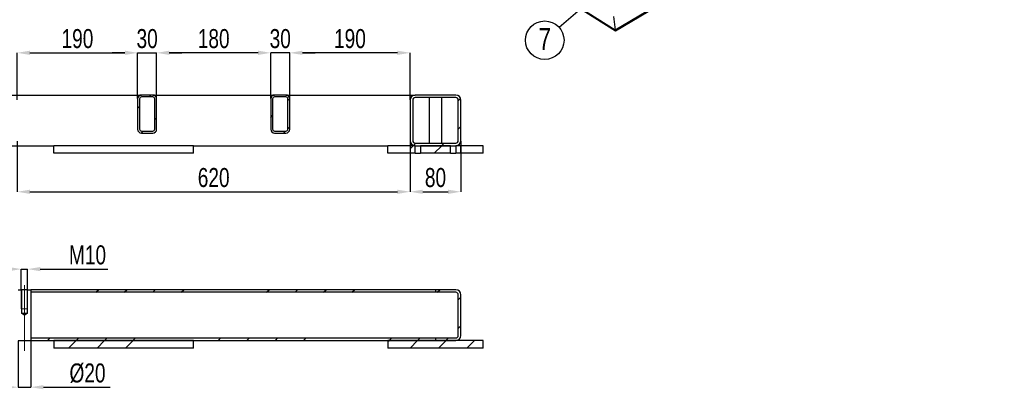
# Model space of a CAD drawing. Header units: millimetres. Extents: x 5 to 589, y 5 to 415.
# Tile 8 of 15: x 192 to 348, y 243 to 301. Entities that reach past the tile are written whole.
import ezdxf

# ---------------------------------------------------------------- set-up
doc = ezdxf.new("R2010")
doc.units = ezdxf.units.MM
doc.header["$PDSIZE"] = -1
doc.linetypes.add('CENTERX2', pattern=[20.32, 12.7, -2.54, 2.54, -2.54])
for name, color, linetype in [('COTES', 1, 'Continuous'), ('NOTES', 6, 'Continuous'), ('TRAIT-FINS', 9, 'Continuous'), ('TRAIT-MIXTES', 3, 'CENTERX2')]:
    doc.layers.add(name, color=color, linetype=linetype)
doc.layers.add('TRAIT-FORT', color=4, linetype='Continuous', lineweight=25)
doc.styles.add('SLDTEXTSTYLE0', font='TXT', dxfattribs={"width": 0.75})
doc.dimstyles.new('SLDDIMSTYLE0', dxfattribs={"dimtxt": 0.18, "dimasz": 1, "dimexe": 0, "dimexo": 0.0625, "dimgap": 0, "dimtad": 0, "dimtih": 1, "dimtoh": 1, "dimdec": 0, "dimrnd": 1e-09, "dimzin": 0, "dimdsep": 46, "dimtxsty": 'Standard', "dimblk1": 'DOT', "dimblk2": 'DOT', "dimsah": 1, "dimcen": 0.09, "dimadec": 0, "dimazin": 0, "dimtfac": 1, "dimtdec": 0, "dimtofl": 0, "dimtmove": 0, "dimatfit": 3, "dimldrblk": 'DOT', "dimfxl": 1, "dimfrac": 2, "dimtolj": 1, "dimtzin": 0, "dimarcsym": 0})
doc.dimstyles.new('SLDDIMSTYLE2', dxfattribs={"dimtxt": 3, "dimasz": 2, "dimexe": 0, "dimexo": 0.0625, "dimgap": 0.75, "dimtad": 1, "dimdec": 0, "dimlfac": 10, "dimrnd": 1e-09, "dimzin": 12, "dimdsep": 46, "dimtxsty": 'SLDTEXTSTYLE0', "dimsah": 1, "dimcen": 0.09, "dimadec": 0, "dimazin": 3, "dimtfac": 1, "dimtdec": 0, "dimtofl": 0, "dimtmove": 0, "dimatfit": 3, "dimfxl": 1, "dimfrac": 2, "dimtolj": 1, "dimtzin": 12, "dimarcsym": 0})
doc.dimstyles.new('SLDDIMSTYLE3', dxfattribs={"dimtxt": 3, "dimasz": 2, "dimexe": 0, "dimexo": 0.0625, "dimgap": 0.75, "dimtad": 1, "dimdec": 0, "dimlfac": 10, "dimrnd": 1e-09, "dimzin": 12, "dimdsep": 46, "dimtxsty": 'SLDTEXTSTYLE0', "dimsah": 1, "dimcen": 0.09, "dimadec": 0, "dimazin": 3, "dimtfac": 1, "dimtdec": 0, "dimtmove": 0, "dimatfit": 0, "dimfxl": 1, "dimfrac": 2, "dimtolj": 1, "dimtzin": 12, "dimarcsym": 0})
pattern_1 = [(45, (0, 0), (-13.4704, 13.4704), []), (45, (4.49, 2e-323), (-13.4704, 13.4704), []), (45, (8.98, 4e-323), (-13.4704, 13.4704), []), (45, (13.47, 6e-323), (-13.4704, 13.4704), [])]

# ---------------------------------------------------------------- blocks, each defined once
blk = doc.blocks.new('SW_NOTE_21')
at = {"layer": 'NOTES', "color": 0}
blk.add_circle((-2.3, -1.99), 3.04, dxfattribs=at)
at = {"layer": 'NOTES', "color": 0, "insert": (-2.29, -0.05), "char_height": 3.5, "attachment_point": 2, "style": 'SLDTEXTSTYLE0'}
blk.add_mtext('7', dxfattribs=at)
blk = doc.blocks.new('_Dot')
at = {"color": 0, "linetype": 'ByBlock', "lineweight": -2}
blk.add_line((-0.5, 0), (-1, 0), dxfattribs=at)
at = {"color": 0, "linetype": 'ByBlock', "const_width": 0.5}
blk.add_lwpolyline([(-0.25, 0, 1), (0.25, 0, 1)], format="xyb", close=True, dxfattribs=at)
blk = doc.blocks.new('_D_34')
at = {"layer": 'COTES', "color": 0, "lineweight": -2, "transparency": 16777216}
for p, q in [((190.47, 261.78), (188.47, 261.78)), ((192.47, 258.58), (192.47, 261.78)), ((192.47, 261.78), (193.47, 261.78)), ((193.47, 258.58), (193.47, 261.78)), ((195.47, 261.78), (206.11, 261.78))]:
    blk.add_line(p, q, dxfattribs=at)
at = {"layer": 'COTES', "color": 0, "transparency": 16777216}
for points in [[(190.47, 262.11), (190.47, 261.45), (192.47, 261.78)], [(195.47, 262.11), (195.47, 261.45), (193.47, 261.78)]]:
    blk.add_solid(points, dxfattribs=at)
at = {"layer": 'Defpoints', "color": 0, "transparency": 16777216}
for p in [(192.47, 261.78), (192.47, 258.52), (193.47, 258.52)]:
    blk.add_point(p, dxfattribs=at)
at = {"layer": 'COTES', "color": 0, "transparency": 16777216, "insert": (202.92, 265.53), "char_height": 3, "attachment_point": 2, "style": 'SLDTEXTSTYLE0'}
blk.add_mtext('\\A1;M10', dxfattribs=at)
blk = doc.blocks.new('_D_35')
at = {"layer": 'COTES', "color": 0, "lineweight": -2, "transparency": 16777216}
for p, q in [((191.97, 250.46), (191.97, 243.14)), ((193.97, 250.46), (193.97, 243.14)), ((189.97, 243.14), (187.97, 243.14)), ((191.97, 243.14), (193.97, 243.14)), ((195.97, 243.14), (206.49, 243.14))]:
    blk.add_line(p, q, dxfattribs=at)
at = {"layer": 'COTES', "color": 0, "transparency": 16777216}
for points in [[(189.97, 243.47), (189.97, 242.81), (191.97, 243.14)], [(195.97, 243.47), (195.97, 242.81), (193.97, 243.14)]]:
    blk.add_solid(points, dxfattribs=at)
at = {"layer": 'Defpoints', "color": 0, "transparency": 16777216}
for p in [(191.97, 250.52), (193.97, 250.52), (191.97, 243.14)]:
    blk.add_point(p, dxfattribs=at)
at = {"layer": 'COTES', "color": 0, "transparency": 16777216, "insert": (202.92, 246.89), "char_height": 3, "attachment_point": 2, "style": 'SLDTEXTSTYLE0'}
blk.add_mtext('\\A1;%%c20', dxfattribs=at)
blk = doc.blocks.new('_D_55')
at = {"layer": 'COTES', "color": 0, "lineweight": -2, "transparency": 16777216}
for p, q in [((191.83, 282), (191.83, 273.99)), ((253.83, 282), (253.83, 273.99)), ((193.83, 273.99), (251.83, 273.99))]:
    blk.add_line(p, q, dxfattribs=at)
at = {"layer": 'COTES', "color": 0, "transparency": 16777216}
for points in [[(193.83, 274.32), (193.83, 273.65), (191.83, 273.99)], [(251.83, 274.32), (251.83, 273.65), (253.83, 273.99)]]:
    blk.add_solid(points, dxfattribs=at)
at = {"layer": 'Defpoints', "color": 0, "transparency": 16777216}
for p in [(191.83, 282.06), (253.83, 282.06), (253.83, 273.99)]:
    blk.add_point(p, dxfattribs=at)
at = {"layer": 'COTES', "color": 0, "transparency": 16777216, "insert": (222.83, 277.74), "char_height": 3, "attachment_point": 2, "style": 'SLDTEXTSTYLE0'}
blk.add_mtext('\\A1;620', dxfattribs=at)
blk = doc.blocks.new('_D_56')
at = {"layer": 'COTES', "color": 0, "lineweight": -2, "transparency": 16777216}
for p, q in [((253.83, 282), (253.83, 273.99)), ((261.83, 282), (261.83, 273.99)), ((255.83, 273.99), (259.83, 273.99))]:
    blk.add_line(p, q, dxfattribs=at)
at = {"layer": 'COTES', "color": 0, "transparency": 16777216}
for points in [[(255.83, 274.32), (255.83, 273.65), (253.83, 273.99)], [(259.83, 274.32), (259.83, 273.65), (261.83, 273.99)]]:
    blk.add_solid(points, dxfattribs=at)
at = {"layer": 'Defpoints', "color": 0, "transparency": 16777216}
for p in [(253.83, 282.06), (261.83, 282.06), (261.83, 273.99)]:
    blk.add_point(p, dxfattribs=at)
at = {"layer": 'COTES', "color": 0, "transparency": 16777216, "insert": (257.83, 277.74), "char_height": 3, "attachment_point": 2, "style": 'SLDTEXTSTYLE0'}
blk.add_mtext('\\A1;80', dxfattribs=at)
blk = doc.blocks.new('_D_66')
at = {"layer": 'COTES', "color": 0, "lineweight": -2, "transparency": 16777216}
for p, q in [((191.83, 288.52), (191.83, 295.92)), ((193.83, 295.92), (208.83, 295.92)), ((210.83, 288.72), (210.83, 295.92))]:
    blk.add_line(p, q, dxfattribs=at)
at = {"layer": 'COTES', "color": 0, "transparency": 16777216}
for points in [[(193.83, 296.26), (193.83, 295.59), (191.83, 295.92)], [(208.83, 296.26), (208.83, 295.59), (210.83, 295.92)]]:
    blk.add_solid(points, dxfattribs=at)
at = {"layer": 'Defpoints', "color": 0, "transparency": 16777216}
for p in [(210.83, 295.92), (191.83, 288.46), (210.83, 288.66)]:
    blk.add_point(p, dxfattribs=at)
at = {"layer": 'COTES', "color": 0, "transparency": 16777216, "insert": (201.33, 299.67), "char_height": 3, "attachment_point": 2, "style": 'SLDTEXTSTYLE0'}
blk.add_mtext('\\A1;190', dxfattribs=at)
blk = doc.blocks.new('_D_67')
at = {"layer": 'COTES', "color": 0, "lineweight": -2, "transparency": 16777216}
for p, q in [((208.83, 295.92), (206.83, 295.92)), ((210.83, 288.72), (210.83, 295.92)), ((210.83, 295.92), (213.83, 295.92)), ((213.83, 288.72), (213.83, 295.92)), ((215.83, 295.92), (217.83, 295.92))]:
    blk.add_line(p, q, dxfattribs=at)
at = {"layer": 'COTES', "color": 0, "transparency": 16777216}
for points in [[(208.83, 296.26), (208.83, 295.59), (210.83, 295.92)], [(215.83, 296.26), (215.83, 295.59), (213.83, 295.92)]]:
    blk.add_solid(points, dxfattribs=at)
at = {"layer": 'Defpoints', "color": 0, "transparency": 16777216}
for p in [(213.83, 295.92), (210.83, 288.66), (213.83, 288.66)]:
    blk.add_point(p, dxfattribs=at)
at = {"layer": 'COTES', "color": 0, "transparency": 16777216, "insert": (212.33, 299.67), "char_height": 3, "attachment_point": 2, "style": 'SLDTEXTSTYLE0'}
blk.add_mtext('\\A1;30', dxfattribs=at)
blk = doc.blocks.new('_D_68')
at = {"layer": 'COTES', "color": 0, "lineweight": -2, "transparency": 16777216}
for p, q in [((213.83, 288.72), (213.83, 295.92)), ((229.83, 295.92), (215.83, 295.92)), ((231.83, 288.72), (231.83, 295.92))]:
    blk.add_line(p, q, dxfattribs=at)
at = {"layer": 'COTES', "color": 0, "transparency": 16777216}
for points in [[(215.83, 296.26), (215.83, 295.59), (213.83, 295.92)], [(229.83, 296.26), (229.83, 295.59), (231.83, 295.92)]]:
    blk.add_solid(points, dxfattribs=at)
at = {"layer": 'Defpoints', "color": 0, "transparency": 16777216}
for p in [(213.83, 295.92), (213.83, 288.66), (231.83, 288.66)]:
    blk.add_point(p, dxfattribs=at)
at = {"layer": 'COTES', "color": 0, "transparency": 16777216, "insert": (222.83, 299.67), "char_height": 3, "attachment_point": 2, "style": 'SLDTEXTSTYLE0'}
blk.add_mtext('\\A1;180', dxfattribs=at)
blk = doc.blocks.new('_D_69')
at = {"layer": 'COTES', "color": 0, "lineweight": -2, "transparency": 16777216}
for p, q in [((234.83, 288.72), (234.83, 295.92)), ((251.83, 295.92), (236.83, 295.92)), ((253.83, 288.52), (253.83, 295.92))]:
    blk.add_line(p, q, dxfattribs=at)
at = {"layer": 'COTES', "color": 0, "transparency": 16777216}
for points in [[(236.83, 296.26), (236.83, 295.59), (234.83, 295.92)], [(251.83, 296.26), (251.83, 295.59), (253.83, 295.92)]]:
    blk.add_solid(points, dxfattribs=at)
at = {"layer": 'Defpoints', "color": 0, "transparency": 16777216}
for p in [(234.83, 295.92), (234.83, 288.66), (253.83, 288.46)]:
    blk.add_point(p, dxfattribs=at)
at = {"layer": 'COTES', "color": 0, "transparency": 16777216, "insert": (244.33, 299.67), "char_height": 3, "attachment_point": 2, "style": 'SLDTEXTSTYLE0'}
blk.add_mtext('\\A1;190', dxfattribs=at)
blk = doc.blocks.new('_D_70')
at = {"layer": 'COTES', "color": 0, "lineweight": -2, "transparency": 16777216}
for p, q in [((229.83, 295.92), (227.83, 295.92)), ((231.83, 288.72), (231.83, 295.92)), ((234.83, 295.92), (231.83, 295.92)), ((234.83, 288.72), (234.83, 295.92)), ((236.83, 295.92), (238.83, 295.92))]:
    blk.add_line(p, q, dxfattribs=at)
at = {"layer": 'COTES', "color": 0, "transparency": 16777216}
for points in [[(229.83, 296.26), (229.83, 295.59), (231.83, 295.92)], [(236.83, 296.26), (236.83, 295.59), (234.83, 295.92)]]:
    blk.add_solid(points, dxfattribs=at)
at = {"layer": 'Defpoints', "color": 0, "transparency": 16777216}
for p in [(231.83, 295.92), (231.83, 288.66), (234.83, 288.66)]:
    blk.add_point(p, dxfattribs=at)
at = {"layer": 'COTES', "color": 0, "transparency": 16777216, "insert": (233.33, 299.67), "char_height": 3, "attachment_point": 2, "style": 'SLDTEXTSTYLE0'}
blk.add_mtext('\\A1;30', dxfattribs=at)

msp = doc.modelspace()

# ---------------------------------------------------------------- hatches: boundary and pattern name
at = {"layer": 'TRAIT-FINS'}
h = msp.add_hatch(dxfattribs=at)
h.set_pattern_fill('DIN 201 ACIER ET FONTE', color=256, style=0, pattern_type=2)
h.set_pattern_definition(pattern_1)
edge = h.paths.add_edge_path(flags=0)
edge.add_line((213.23, 289.26), (211.43, 289.26))
edge.add_arc((211.43, 288.66), 0.6, 90, 180)
edge.add_line((210.83, 288.66), (210.83, 283.86))
edge.add_arc((211.43, 283.86), 0.6, 180, 270)
edge.add_line((211.43, 283.26), (213.23, 283.26))
edge.add_arc((213.23, 283.86), 0.6, 270, 360)
edge.add_line((213.83, 283.86), (213.83, 288.66))
edge.add_arc((213.23, 288.66), 0.6, 360, 450)
edge = h.paths.add_edge_path(flags=0)
edge.add_arc((211.43, 288.66), 0.3, 90, 180, ccw=False)
edge.add_line((211.43, 288.96), (213.23, 288.96))
edge.add_arc((213.23, 288.66), 0.3, 0, 90, ccw=False)
edge.add_line((213.53, 288.66), (213.53, 283.86))
edge.add_arc((213.23, 283.86), 0.3, 270, 360, ccw=False)
edge.add_line((213.23, 283.56), (211.43, 283.56))
edge.add_arc((211.43, 283.86), 0.3, 180, 270, ccw=False)
edge.add_line((211.13, 283.86), (211.13, 288.66))
h = msp.add_hatch(dxfattribs=at)
h.set_pattern_fill('DIN 201 ACIER ET FONTE', color=256, style=0, pattern_type=2)
h.set_pattern_definition(pattern_1)
edge = h.paths.add_edge_path(flags=0)
edge.add_line((234.23, 289.26), (232.43, 289.26))
edge.add_arc((232.43, 288.66), 0.6, 90, 180)
edge.add_line((231.83, 288.66), (231.83, 283.86))
edge.add_arc((232.43, 283.86), 0.6, 180, 270)
edge.add_line((232.43, 283.26), (234.23, 283.26))
edge.add_arc((234.23, 283.86), 0.6, 270, 360)
edge.add_line((234.83, 283.86), (234.83, 288.66))
edge.add_arc((234.23, 288.66), 0.6, 360, 450)
edge = h.paths.add_edge_path(flags=0)
edge.add_arc((232.43, 288.66), 0.3, 90, 180, ccw=False)
edge.add_line((232.43, 288.96), (234.23, 288.96))
edge.add_arc((234.23, 288.66), 0.3, 0, 90, ccw=False)
edge.add_line((234.53, 288.66), (234.53, 283.86))
edge.add_arc((234.23, 283.86), 0.3, 270, 360, ccw=False)
edge.add_line((234.23, 283.56), (232.43, 283.56))
edge.add_arc((232.43, 283.86), 0.3, 180, 270, ccw=False)
edge.add_line((232.13, 283.86), (232.13, 288.66))
h = msp.add_hatch(dxfattribs=at)
h.set_pattern_fill('DIN 201 ACIER ET FONTE', color=256, style=0, pattern_type=2)
h.set_pattern_definition(pattern_1)
edge = h.paths.add_edge_path(flags=0)
edge.add_line((261.83, 282.06), (261.83, 288.46))
edge.add_arc((261.03, 288.46), 0.8, 0, 90)
edge.add_line((261.03, 289.26), (254.63, 289.26))
edge.add_arc((254.63, 288.46), 0.8, 90, 180)
edge.add_line((253.83, 288.46), (253.83, 282.06))
edge.add_arc((254.63, 282.06), 0.8, 180, 270)
edge.add_line((254.63, 281.26), (261.03, 281.26))
edge.add_arc((261.03, 282.06), 0.8, 270, 360)
edge = h.paths.add_edge_path(flags=0)
edge.add_arc((261.03, 288.46), 0.4, 0, 90, ccw=False)
edge.add_line((261.43, 288.46), (261.43, 282.06))
edge.add_arc((261.03, 282.06), 0.4, 270, 360, ccw=False)
edge.add_line((261.03, 281.66), (254.63, 281.66))
edge.add_arc((254.63, 282.06), 0.4, 180, 270, ccw=False)
edge.add_line((254.23, 282.06), (254.23, 288.46))
edge.add_arc((254.63, 288.46), 0.4, 90, 180, ccw=False)
edge.add_line((254.63, 288.86), (261.03, 288.86))
h = msp.add_hatch(dxfattribs=at)
h.set_pattern_fill('DIN 201 ACIER ET FONTE', color=256, style=0, pattern_type=2)
h.set_pattern_definition(pattern_1)
h.paths.add_polyline_path([(254.61, 281.26), (253.83, 281.26), (253.83, 280.06), (254.61, 280.06)], flags=0)
h = msp.add_hatch(dxfattribs=at)
h.set_pattern_fill('DIN 201 ACIER ET FONTE', color=256, style=0, pattern_type=2)
h.set_pattern_definition(pattern_1)
h.paths.add_polyline_path([(255.46, 280.06), (260.21, 280.06), (260.21, 281.26), (255.46, 281.26)], flags=0)
h = msp.add_hatch(dxfattribs=at)
h.set_pattern_fill('DIN 201 ACIER ET FONTE', color=256, style=0, pattern_type=2)
h.set_pattern_definition(pattern_1)
h.paths.add_polyline_path([(261.06, 280.06), (261.83, 280.06), (261.83, 281.26), (261.06, 281.26)], flags=0)
h = msp.add_hatch(dxfattribs=at)
h.set_pattern_fill('DIN 201 ACIER ET FONTE', color=256, style=0, pattern_type=2)
h.set_pattern_definition(pattern_1)
h.paths.add_polyline_path([(193.97, 250.52), (193.97, 258.52), (193.39, 258.52), (193.39, 254.77), (192.97, 254.51), (192.54, 254.77), (192.54, 258.52), (191.97, 258.52), (191.97, 250.52)], flags=0)
h = msp.add_hatch(dxfattribs=at)
h.set_pattern_fill('DIN 201 ACIER ET FONTE', color=256, style=0, pattern_type=2)
h.set_pattern_definition(pattern_1)
h.paths.add_polyline_path([(257.83, 258.12), (257.83, 258.52), (193.97, 258.52), (193.97, 258.12)], flags=0)
h = msp.add_hatch(dxfattribs=at)
h.set_pattern_fill('DIN 201 ACIER ET FONTE', color=256, style=0, pattern_type=2)
h.set_pattern_definition(pattern_1)
edge = h.paths.add_edge_path(flags=0)
edge.add_line((257.83, 250.52), (261.03, 250.52))
edge.add_arc((261.03, 251.32), 0.8, 270, 360)
edge.add_line((261.83, 251.32), (261.83, 257.72))
edge.add_arc((261.03, 257.72), 0.8, 0, 90)
edge.add_line((261.03, 258.52), (257.83, 258.52))
edge.add_line((257.83, 258.52), (257.83, 258.12))
edge.add_line((257.83, 258.12), (261.03, 258.12))
edge.add_arc((261.03, 257.72), 0.4, 0, 90, ccw=False)
edge.add_line((261.43, 257.72), (261.43, 251.32))
edge.add_arc((261.03, 251.32), 0.4, 270, 360, ccw=False)
edge.add_line((261.03, 250.92), (257.83, 250.92))
edge.add_line((257.83, 250.92), (257.83, 250.52))
h = msp.add_hatch(dxfattribs=at)
h.set_pattern_fill('DIN 201 ACIER ET FONTE', color=256, style=0, pattern_type=2)
h.set_pattern_definition(pattern_1)
h.paths.add_polyline_path([(257.83, 250.52), (257.83, 250.92), (193.97, 250.92), (193.97, 250.52)], flags=0)
h = msp.add_hatch(dxfattribs=at)
h.set_pattern_fill('DIN 201 ACIER ET FONTE', color=256, style=0, pattern_type=2)
h.set_pattern_definition(pattern_1)
h.paths.add_polyline_path([(197.63, 249.32), (219.63, 249.32), (219.63, 250.52), (197.63, 250.52)], flags=0)
h = msp.add_hatch(dxfattribs=at)
h.set_pattern_fill('DIN 201 ACIER ET FONTE', color=256, style=0, pattern_type=2)
h.set_pattern_definition(pattern_1)
h.paths.add_polyline_path([(250.33, 249.32), (265.33, 249.32), (265.33, 250.52), (250.33, 250.52)], flags=0)

# ---------------------------------------------------------------- linework, layer by layer
at = {"layer": 'TRAIT-FINS', "lineweight": 18}
for p, q in [((192.47, 258.52), (192.47, 255.52)), ((193.47, 258.52), (193.47, 255.52)), ((192.47, 255.52), (193.47, 255.52))]:
    msp.add_line(p, q, dxfattribs=at)
at = {"layer": 'TRAIT-FORT', "lineweight": 25}
for p, q in [((193.84, 358.03), (286.19, 299.55)), ((194.03, 357.77), (286.23, 299.39)), ((286.19, 299.55), (352.9, 339.31)), ((286.24, 299.39), (352.7, 339)), ((285.92, 301.64), (286.19, 299.55)), ((191.03, 289.26), (211.43, 289.26)), ((213.23, 289.26), (211.43, 289.26)), ((213.23, 289.26), (232.43, 289.26)), ((234.23, 289.26), (232.43, 289.26)), ((234.23, 289.26), (254.63, 289.26)), ((261.03, 289.26), (254.63, 289.26)), ((210.83, 288.66), (210.83, 283.86)), ((211.13, 288.66), (211.13, 283.86)), ((213.23, 288.96), (211.43, 288.96)), ((213.53, 283.86), (213.53, 288.66)), ((213.83, 283.86), (213.83, 288.66)), ((231.83, 288.66), (231.83, 283.86)), ((232.13, 288.66), (232.13, 283.86)), ((234.23, 288.96), (232.43, 288.96)), ((234.53, 283.86), (234.53, 288.66)), ((234.83, 283.86), (234.83, 288.66)), ((253.83, 288.46), (253.83, 282.06)), ((254.23, 288.46), (254.23, 282.06)), ((261.03, 288.86), (254.63, 288.86)), ((256.83, 288.86), (256.83, 281.66)), ((258.83, 281.66), (258.83, 288.86)), ((261.43, 282.06), (261.43, 288.46)), ((261.83, 282.06), (261.83, 288.46)), ((211.43, 283.56), (213.23, 283.56)), ((211.43, 283.26), (213.23, 283.26)), ((232.43, 283.56), (234.23, 283.56)), ((232.43, 283.26), (234.23, 283.26)), ((191.03, 281.26), (197.63, 281.26)), ((197.63, 280.06), (197.63, 281.26)), ((219.63, 281.26), (197.63, 281.26)), ((219.63, 280.06), (219.63, 281.26)), ((219.63, 281.26), (250.33, 281.26)), ((250.33, 280.06), (250.33, 281.26)), ((253.83, 281.26), (250.33, 281.26)), ((254.61, 281.26), (253.83, 281.26)), ((253.83, 281.26), (253.83, 280.06)), ((254.61, 280.06), (254.61, 281.26)), ((254.63, 281.66), (261.03, 281.66)), ((254.63, 281.26), (261.03, 281.26)), ((255.46, 281.26), (255.46, 280.06)), ((260.21, 281.26), (255.46, 281.26)), ((260.21, 280.06), (260.21, 281.26)), ((261.06, 281.26), (261.06, 280.06)), ((261.83, 281.26), (261.06, 281.26)), ((261.83, 280.06), (261.83, 281.26)), ((265.33, 281.26), (261.83, 281.26)), ((265.33, 280.06), (265.33, 281.26)), ((219.63, 280.06), (197.63, 280.06)), ((253.83, 280.06), (250.33, 280.06)), ((254.61, 280.06), (253.83, 280.06)), ((254.61, 280.06), (255.46, 280.06)), ((260.21, 280.06), (255.46, 280.06)), ((260.21, 280.06), (261.06, 280.06)), ((261.83, 280.06), (261.06, 280.06)), ((265.33, 280.06), (261.83, 280.06)), ((191.97, 258.52), (192.54, 258.52)), ((192.54, 254.77), (192.54, 258.52)), ((193.39, 258.52), (192.54, 258.52)), ((193.39, 258.52), (193.39, 254.77)), ((193.39, 258.52), (193.97, 258.52)), ((193.97, 258.52), (193.97, 258.12)), ((257.83, 258.52), (193.97, 258.52)), ((193.97, 258.52), (193.97, 250.52)), ((257.83, 258.12), (193.97, 258.12)), ((257.83, 258.52), (257.83, 258.12)), ((261.03, 258.52), (257.83, 258.52)), ((261.03, 258.12), (257.83, 258.12)), ((261.43, 251.32), (261.43, 257.72)), ((261.83, 251.32), (261.83, 257.72)), ((193.39, 254.77), (192.54, 254.77)), ((192.97, 254.51), (192.54, 254.77)), ((193.39, 254.77), (192.97, 254.51)), ((191.97, 250.52), (193.97, 250.52)), ((193.97, 250.92), (193.97, 250.52)), ((193.97, 250.92), (257.83, 250.92)), ((193.97, 250.52), (257.83, 250.52)), ((219.63, 250.52), (197.63, 250.52)), ((197.63, 250.52), (197.63, 249.32)), ((219.63, 249.32), (219.63, 250.52)), ((250.33, 250.52), (250.33, 249.32)), ((265.33, 250.52), (250.33, 250.52)), ((257.83, 250.92), (257.83, 250.52)), ((257.83, 250.92), (261.03, 250.92)), ((257.83, 250.52), (261.03, 250.52)), ((265.33, 249.32), (265.33, 250.52)), ((219.63, 249.32), (197.63, 249.32)), ((265.33, 249.32), (250.33, 249.32))]:
    msp.add_line(p, q, dxfattribs=at)
for centre, radius, start, end in [((211.43, 288.66), 0.6, 90, 180), ((213.23, 288.66), 0.6, 0, 90), ((232.43, 288.66), 0.6, 90, 180), ((234.23, 288.66), 0.6, 0, 90), ((254.63, 288.46), 0.8, 90, 180), ((261.03, 288.46), 0.8, 0, 90), ((211.43, 288.66), 0.3, 90, 180), ((213.23, 288.66), 0.3, 0, 90), ((232.43, 288.66), 0.3, 90, 180), ((234.23, 288.66), 0.3, 0, 90), ((254.63, 288.46), 0.4, 90, 180), ((261.03, 288.46), 0.4, 0, 90), ((211.43, 283.86), 0.6, 180, 270), ((211.43, 283.86), 0.3, 180, 270), ((213.23, 283.86), 0.3, 270, 0), ((213.23, 283.86), 0.6, 270, 0), ((232.43, 283.86), 0.6, 180, 270), ((232.43, 283.86), 0.3, 180, 270), ((234.23, 283.86), 0.3, 270, 0), ((234.23, 283.86), 0.6, 270, 0), ((254.63, 282.06), 0.8, 180, 270), ((254.63, 282.06), 0.4, 180, 270), ((261.03, 282.06), 0.8, 270, 0), ((261.03, 282.06), 0.4, 270, 0), ((261.03, 257.72), 0.8, 0, 90), ((261.03, 257.72), 0.4, 0, 90), ((261.03, 251.32), 0.8, 270, 0), ((261.03, 251.32), 0.4, 270, 0)]:
    msp.add_arc(centre, radius, start, end, dxfattribs=at)
msp.add_ellipse((286.25, 300.01), major_axis=(0.008, 0.624), ratio=0.129128, start_param=2.398179, end_param=3.220774, dxfattribs=at)
msp.add_ellipse((286.25, 300.01), major_axis=(0.008, 0.624), ratio=0.129128, start_param=2.398179, end_param=3.220774, dxfattribs=at)
at = {"layer": 'TRAIT-MIXTES', "lineweight": 18}
msp.add_line((192.97, 259.26), (192.97, 248.86), dxfattribs=at)

# ---------------------------------------------------------------- block references
at = {"layer": 'NOTES'}
msp.add_blockref('SW_NOTE_21', (277.37, 299.9), dxfattribs=at)

# ---------------------------------------------------------------- dimensions: what is measured, and where the dimension line sits
at = {"layer": 'COTES'}
for base, p1, p2, dimstyle, picture, middle in [((210.83, 295.92), (191.83, 288.46), (210.83, 288.66), 'SLDDIMSTYLE2', '_D_66', (201.33, 295.92)), ((213.83, 295.92), (210.83, 288.66), (213.83, 288.66), 'SLDDIMSTYLE3', '_D_67', (212.33, 295.92)), ((213.83, 295.92), (231.83, 288.66), (213.83, 288.66), 'SLDDIMSTYLE2', '_D_68', (222.83, 295.92)), ((231.83, 295.92), (234.83, 288.66), (231.83, 288.66), 'SLDDIMSTYLE3', '_D_70', (233.33, 295.92)), ((234.83, 295.92), (253.83, 288.46), (234.83, 288.66), 'SLDDIMSTYLE2', '_D_69', (244.33, 295.92)), ((253.83, 273.99), (191.83, 282.06), (253.83, 282.06), 'SLDDIMSTYLE2', '_D_55', (222.83, 273.99)), ((261.83, 273.99), (253.83, 282.06), (261.83, 282.06), 'SLDDIMSTYLE2', '_D_56', (257.83, 273.99))]:
    dim = msp.add_linear_dim(base=base, p1=p1, p2=p2, dimstyle=dimstyle, dxfattribs=at)
    dim.commit()
    dim.dimension.update_dxf_attribs({"geometry": picture, "text_midpoint": middle, "dimtype": 160})
for base, p1, p2, text, picture, middle in [((192.47, 261.78), (193.47, 258.52), (192.47, 258.52), 'M10', '_D_34', (202.92, 261.78)), ((191.97, 243.14), (193.97, 250.52), (191.97, 250.52), '%%c<>', '_D_35', (202.92, 243.14))]:
    dim = msp.add_linear_dim(base=base, p1=p1, p2=p2, text=text, dimstyle='SLDDIMSTYLE3', dxfattribs=at)
    dim.commit()
    dim.dimension.update_dxf_attribs({"geometry": picture, "text_midpoint": middle, "dimtype": 160})

# ---------------------------------------------------------------- leaders
at = {"layer": 'NOTES'}
msp.add_leader([(284.93, 306.45), (277.37, 299.9)], dimstyle='SLDDIMSTYLE0', dxfattribs=at)

doc.saveas('drawing.dxf')
